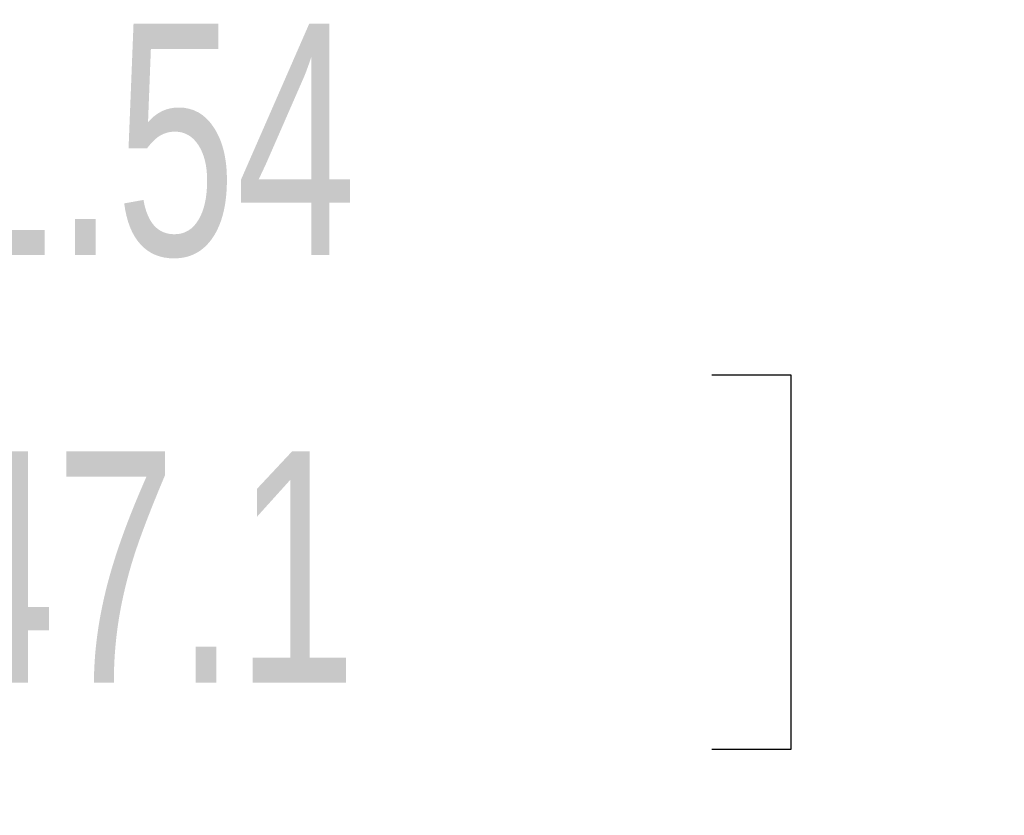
# Model space of a CAD drawing. Header units: inches. Extents: x 0.2 to 10.7, y 0.2 to 7.9.
# Tile 10 of 105: x 3.96 to 4.314, y 2.288 to 2.574. Entities that reach past the tile are written whole.
import ezdxf

# ---------------------------------------------------------------- set-up
doc = ezdxf.new("R2010")
doc.units = ezdxf.units.IN
doc.header["$MEASUREMENT"] = 0
doc.layers.add('DIMENSIONS', color=140, linetype='Continuous')
doc.styles.add('SLDTEXTSTYLE0', font='TXT', dxfattribs={"width": 0.7})
doc.dimstyles.new('SLDDIMSTYLE0', dxfattribs={"dimtxt": 0.084961, "dimasz": 0.13, "dimexe": 0, "dimexo": 0.0625, "dimgap": 0.02124, "dimtad": 0, "dimtih": 1, "dimtoh": 1, "dimlfac": 12, "dimrnd": 1e-09, "dimzin": 12, "dimdsep": 46, "dimtxsty": 'SLDTEXTSTYLE0', "dimsah": 1, "dimcen": 0.09, "dimadec": 0, "dimazin": 3, "dimtfac": 1, "dimtofl": 0, "dimtmove": 0, "dimatfit": 3, "dimfxl": 0, "dimfrac": 2, "dimtolj": 1, "dimtzin": 12, "dimarcsym": 0})

# ---------------------------------------------------------------- blocks, each defined once
blk = doc.blocks.new('_D_25')
at = {"layer": 'DIMENSIONS'}
for p, q in [((3.13239, 2.19403), (3.13239, 2.57155)), ((4.92722, 2.19403), (4.92722, 2.57155)), ((3.13239, 2.44655), (3.77046, 2.44655)), ((3.88559, 2.44655), (3.85706, 2.44655)), ((3.85706, 2.44655), (3.85706, 2.31152)), ((4.20874, 2.44655), (4.23727, 2.44655)), ((4.23727, 2.44655), (4.23727, 2.31152)), ((4.92722, 2.44655), (4.32387, 2.44655)), ((3.85706, 2.31152), (3.88559, 2.31152)), ((4.23727, 2.31152), (4.20874, 2.31152))]:
    blk.add_line(p, q, dxfattribs=at)
for points in [[(3.13239, 2.44655), (3.26239, 2.42655), (3.26239, 2.46655)], [(4.92722, 2.44655), (4.79722, 2.46655), (4.79722, 2.42655)]]:
    blk.add_solid(points, dxfattribs=at)
at = {"layer": 'DIMENSIONS', "char_height": 0.083333, "attachment_point": 1, "style": 'SLDTEXTSTYLE0'}
for s, insert in [('21.54', (3.88559, 2.57299)), ('547.1', (3.88559, 2.41894))]:
    blk.add_mtext(s, dxfattribs=dict(at, insert=insert))

msp = doc.modelspace()

# ---------------------------------------------------------------- dimensions: what is measured, and where the dimension line sits
at = {"layer": 'DIMENSIONS'}
dim = msp.add_linear_dim(base=(4.9272243, 2.4465478), p1=(3.132391, 2.1440253), p2=(4.9272243, 2.1440253), dimstyle='SLDDIMSTYLE0', dxfattribs=at)
dim.commit()
dim.dimension.update_dxf_attribs({"geometry": '_D_25', "text_midpoint": (4.0471653, 2.4465478), "dimtype": 160})

doc.saveas('drawing.dxf')
